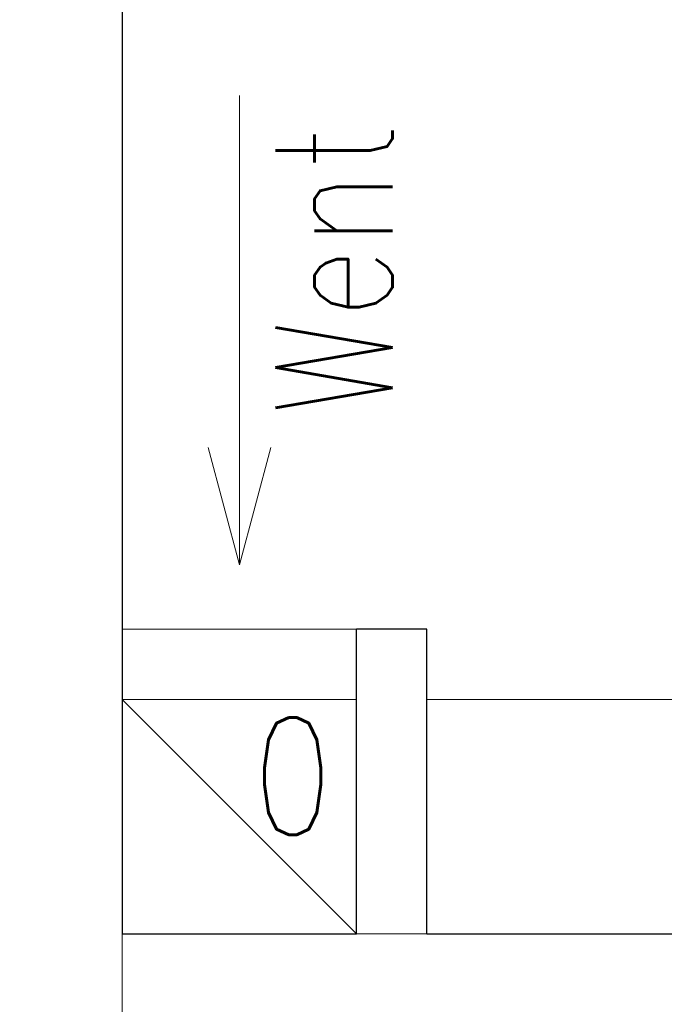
# Model space of a CAD drawing. Header units: millimetres. Extents: x 23192 to 177760, y -399809 to -79279.
# Tile 129 of 256: x 51996 to 52051, y -195420 to -195336. Entities that reach past the tile are written whole.
import ezdxf

# ---------------------------------------------------------------- set-up
doc = ezdxf.new("R2010")
doc.units = ezdxf.units.MM
doc.layers.get('0').update_dxf_attribs({"lineweight": 0})
for name, color, linetype, lineweight in [('!! 0_ Istn-sciany', 3, 'Continuous', 30), ('!! 0_ Istn-widok', 1, 'Continuous', 15), ('!! 0_Istn-went', 5, 'Continuous', 13), ('!! 2 ZABUDOWA GK-MDF', 54, 'Continuous', 13), ('Dimension (ISO)', 7, 'Continuous', 25)]:
    doc.layers.add(name, color=color, linetype=linetype, lineweight=lineweight)
doc.layers.add('Powierzchnia', color=140, linetype='Continuous', lineweight=5, plot=False)
doc.styles.add('ARCHETYP', font='romans.shx', dxfattribs={"height": 15})
doc.styles.add('Note Text (ISO)', font='tahoma.ttf')
doc.dimstyles.new('Default (ISO)', dxfattribs={"dimscale": 5, "dimtxt": 5, "dimasz": 5, "dimexe": 3.175, "dimexo": 0, "dimgap": 0.762, "dimtad": 1, "dimdec": 0, "dimrnd": 1e-08, "dimzin": 0, "dimtxsty": 'Note Text (ISO)', "dimcen": 0.09, "dimdle": 10, "dimclrd": 256, "dimclre": 256, "dimclrt": 256, "dimazin": 0, "dimtfac": 0.70104, "dimtmove": 0, "dimatfit": 3, "dimfxl": 1, "dimtolj": 1, "dimtzin": 0, "dimlwd": -1, "dimlwe": -1, "dimarcsym": 0})

# ---------------------------------------------------------------- blocks, each defined once
blk = doc.blocks.new('*D1419')
at = {"layer": 'DEFPOINTS', "color": 0, "transparency": 16777216}
for p in [(-689.76, 120.19), (510.24, 120.19), (510.24, 18.75)]:
    blk.add_point(p, dxfattribs=at)
at = {"layer": 'Dimension (ISO)', "transparency": 16777216}
for p, q in [((-689.76, 120.19), (-689.76, 2.88)), ((510.24, 120.19), (510.24, 2.88)), ((-664.76, 18.75), (485.24, 18.75))]:
    blk.add_line(p, q, dxfattribs=at)
for points in [[(-664.76, 22.92), (-664.76, 14.58), (-689.76, 18.75)], [(485.24, 22.92), (485.24, 14.58), (510.24, 18.75)]]:
    blk.add_solid(points, dxfattribs=at)
at = {"layer": 'Dimension (ISO)', "lineweight": 9, "transparency": 16777216, "insert": (-160.63, 48.6), "char_height": 25, "attachment_point": 1, "style": 'Note Text (ISO)'}
blk.add_mtext('\\A1;1200', dxfattribs=at)
blk = doc.blocks.new('A$C11ef928a')
at = {"layer": 'Dimension (ISO)', "lineweight": 9}
dim = blk.add_linear_dim(base=(510.24, 18.75), p1=(-689.76, 120.19), p2=(510.24, 120.19), angle=180, dimstyle='Default (ISO)', override={"dimdec": 0, "dimlfac": 1, "dimtp": 0, "dimtm": 0, "dimtdec": 2, "dimtofl": 0, "dimatfit": 1}, dxfattribs=at)
dim.commit()
dim.dimension.update_dxf_attribs({"geometry": '*D1419', "text_midpoint": (-125.68, 18.75), "dimtype": 128})

msp = doc.modelspace()

# ---------------------------------------------------------------- linework, layer by layer
at = {"layer": '!! 0_ Istn-sciany'}
for points in [[(52004.71142, -195251.5883), (52004.71142, -195393.5883)], [(52024.71142, -195413.5883), (52024.71142, -195387.5883)], [(52030.71142, -195387.5883), (52024.71142, -195387.5883)], [(52030.71142, -195393.5883), (52030.71142, -195387.5883)], [(52004.71142, -195393.5883), (52004.71142, -195413.5883)], [(52030.71142, -195413.5883), (52030.71142, -195393.5883)], [(52004.71142, -195413.5883), (52024.71142, -195413.5883)], [(52030.71142, -195413.5883), (52144.71142, -195413.5883)]]:
    msp.add_lwpolyline(points, dxfattribs=at)
at = {"layer": '!! 0_ Istn-widok'}
for points in [[(52004.71142, -195413.5883), (52004.71142, -195425.5883)], [(52024.71142, -195413.5883), (52030.71142, -195413.5883)]]:
    msp.add_lwpolyline(points, dxfattribs=at)
at = {"layer": '!! 0_Istn-went'}
for points in [[(52014.71142, -195342.04771), (52014.71142, -195382.09423)], [(52014.71142, -195382.09423), (52012.03193, -195372.09423)], [(52014.71142, -195382.09423), (52017.39092, -195372.09423)], [(52024.71142, -195387.5883), (52004.71142, -195387.5883)], [(52004.71142, -195393.5883), (52024.71142, -195413.5883)]]:
    msp.add_lwpolyline(points, dxfattribs=at)
msp.add_lwpolyline([(52004.71142, -195413.5883), (52024.71142, -195413.5883), (52024.71142, -195393.5883), (52004.71142, -195393.5883)], close=True, dxfattribs=at)
at = {"layer": '!! 2 ZABUDOWA GK-MDF'}
msp.add_lwpolyline([(52030.71142, -195393.5883), (52144.71142, -195393.5883)], dxfattribs=at)
at = {"layer": 'Powierzchnia'}
msp.add_lwpolyline([(52004.71142, -195251.5883), (52135.71142, -195251.5883), (52135.71142, -195413.5883), (52004.71142, -195413.5883)], close=True, dxfattribs=at)

# ---------------------------------------------------------------- block references
at = {"xscale": -0.1, "yscale": 0.1, "zscale": 0.1, "rotation": 90}
msp.add_blockref('A$C11ef928a', (82225.12684, -195364.3052), dxfattribs=at)

# ---------------------------------------------------------------- texts
at = {"layer": '!! 0_Istn-went', "style": 'ARCHETYP', "width": 0.8}
for s, rotation, p in [('Went', 90, (52027.78827, -195369.38372)), ('0', 0, (52015.83199, -195405.12797))]:
    msp.add_text(s, height=10, rotation=rotation, dxfattribs=at).set_placement(p)

doc.saveas('drawing.dxf')
